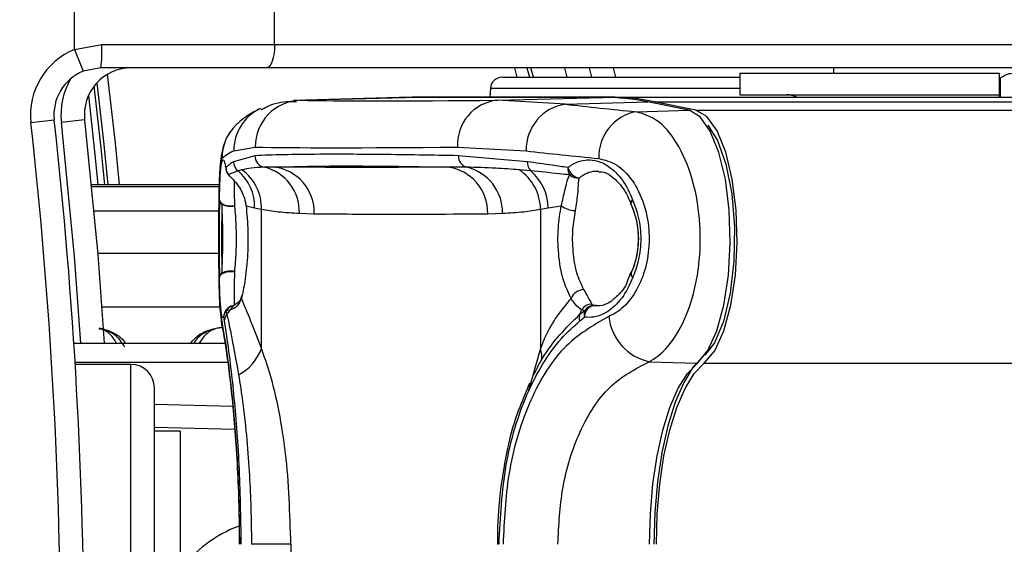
# Model space of a CAD drawing. Header units: millimetres. Extents: x 20 to 26059, y 28 to 17777.
# Tile 57 of 90: x 9243 to 9327, y 13274 to 13319. Entities that reach past the tile are written whole.
import ezdxf

# ---------------------------------------------------------------- set-up
doc = ezdxf.new("R2010")
doc.units = ezdxf.units.MM
doc.header["$LTSCALE"] = 2
doc.layers.add('COMPONENT_GEOMETRY', color=7, linetype='Continuous')
doc.styles.add('SLDTEXTSTYLE0', font='TXT', dxfattribs={"width": 0.75})
doc.dimstyles.new('SLDDIMSTYLE0', dxfattribs={"dimtxt": 150, "dimasz": 6.604, "dimexe": 0, "dimexo": 0.0625, "dimgap": 37.5, "dimtad": 0, "dimtih": 1, "dimtoh": 1, "dimdec": 0, "dimrnd": 1e-09, "dimzin": 12, "dimdsep": 46, "dimtxsty": 'SLDTEXTSTYLE0', "dimsah": 1, "dimcen": 0.09, "dimadec": 0, "dimazin": 3, "dimtfac": 1, "dimtdec": 0, "dimtofl": 0, "dimtmove": 0, "dimatfit": 3, "dimfxl": 1, "dimfrac": 2, "dimtolj": 1, "dimtzin": 12, "dimarcsym": 0})

# ---------------------------------------------------------------- blocks, each defined once
blk = doc.blocks.new('_D')
at = {"layer": 'COMPONENT_GEOMETRY', "color": 7}
for p, q in [((8742.94, 17777.249), (8697.237, 17777.249)), ((8697.237, 17777.249), (8697.237, 17539.124)), ((9453.981, 17777.249), (9499.684, 17777.249)), ((9499.684, 17777.249), (9499.684, 17539.124)), ((2197.171, 13286.242), (2197.171, 17567.557)), ((15999.75, 13309.49), (15999.75, 17567.557)), ((2197.171, 17561.207), (8628.201, 17561.207)), ((15999.75, 17561.207), (9568.72, 17561.207)), ((8697.237, 17539.124), (8742.94, 17539.124)), ((9499.684, 17539.124), (9453.981, 17539.124))]:
    blk.add_line(p, q, dxfattribs=at)
for points in [[(2197.171, 17561.207), (2203.775, 17560.191), (2203.775, 17562.223)], [(15999.75, 17561.207), (15993.146, 17562.223), (15993.146, 17560.191)]]:
    blk.add_solid(points, dxfattribs=at)
at = {"layer": 'COMPONENT_GEOMETRY', "color": 7, "char_height": 150, "attachment_point": 1, "style": 'SLDTEXTSTYLE0'}
for s, insert in [('22\'7.70"', (8742.94, 17732.484)), ('6901mm', (8689.294, 17508.057))]:
    blk.add_mtext(s, dxfattribs=dict(at, insert=insert))

msp = doc.modelspace()

# ---------------------------------------------------------------- linework, layer by layer
at = {"color": 7, "linetype": 'Continuous', "lineweight": 25}
for p, q in [((9248.027, 13316.494), (9248.027, 13326.932)), ((9265.128, 13316.932), (9265.128, 13326.932)), ((9248.027, 13316.494), (9250.372, 13316.932)), ((9250.372, 13316.932), (9265.128, 13316.932)), ((9265.128, 13316.932), (9349.944, 13316.932)), ((9248.027, 13316.494), (9248.777, 13314.64)), ((9250.278, 13314.932), (9248.777, 13314.64)), ((9264.444, 13314.932), (9250.278, 13314.932)), ((9349.26, 13314.932), (9264.444, 13314.932)), ((9287.223, 13314.132), (9287.011, 13314.932)), ((9290.121, 13314.132), (9289.912, 13314.932)), ((9291.98, 13314.932), (9292.187, 13314.132)), ((9294.046, 13314.932), (9294.251, 13314.132)), ((9304.843, 13314.482), (9304.843, 13312.632)), ((9304.843, 13314.482), (9327.006, 13314.482)), ((9312.843, 13314.932), (9312.843, 13314.482)), ((9312.843, 13314.932), (9312.843, 13314.482)), ((9327.006, 13314.482), (9327.006, 13312.632)), ((9284.555, 13314.132), (9304.843, 13314.132)), ((9327.085, 13314.084), (9327.006, 13313.963)), ((9327.085, 13314.084), (9327.085, 13312.432)), ((9283.556, 13313.184), (9283.517, 13312.432)), ((9304.843, 13312.632), (9327.006, 13312.632)), ((9275.766, 13312.409), (9266.767, 13312.157)), ((9267.297, 13312.165), (9276.297, 13312.416)), ((9293.149, 13312.416), (9276.297, 13312.416)), ((9276.312, 13312.416), (9276.297, 13312.416)), ((9293.164, 13312.416), (9276.312, 13312.416)), ((9293.727, 13312.432), (9276.875, 13312.432)), ((9284.149, 13312.165), (9293.149, 13312.416)), ((9289.962, 13311.83), (9284.149, 13312.165)), ((9289.962, 13311.83), (9297.001, 13312.026)), ((9293.164, 13312.416), (9293.149, 13312.416)), ((9293.727, 13312.432), (10528.063, 13312.432)), ((9300.519, 13311.313), (9297.001, 13312.026)), ((9300.639, 13311.303), (9297.12, 13312.016)), ((9301.097, 13311.33), (9297.579, 13312.042)), ((9297.579, 13312.042), (10550.016, 13312.042)), ((9263.932, 13311.472), (9263.852, 13311.434)), ((9296.017, 13311.188), (9300.519, 13311.313)), ((9244.315, 13310.268), (9246.303, 13310.489)), ((9248.903, 13310.489), (9246.915, 13310.268)), ((9261.643, 13307.842), (9263.473, 13308.166)), ((9280.752, 13308.166), (9286.614, 13307.842)), ((9263.442, 13307.436), (9261.621, 13306.925)), ((9286.708, 13306.925), (9280.83, 13307.436)), ((9262.34, 13306.227), (9262.012, 13306.139)), ((9286.996, 13306.139), (9286.022, 13306.227)), ((9260.41, 13304.948), (9249.483, 13304.948)), ((9262.69, 13303.167), (9263.417, 13302.993)), ((9263.417, 13302.993), (9263.994, 13302.863)), ((9263.994, 13290.993), (9263.994, 13302.863)), ((9267.239, 13302.53), (9268.51, 13302.488)), ((9283.321, 13302.488), (9284.592, 13302.53)), ((9287.837, 13302.863), (9288.489, 13302.993)), ((9287.837, 13302.863), (9287.837, 13290.993)), ((9288.489, 13302.993), (9289.609, 13303.167)), ((9295.561, 13303.308), (9295.573, 13303.255)), ((9295.514, 13297.44), (9295.243, 13296.695)), ((9295.564, 13297.412), (9295.576, 13297.465)), ((9261.34, 13294.273), (9260.996, 13294.214)), ((9260.996, 13294.214), (9261.059, 13293.901)), ((9291.196, 13293.902), (9291.604, 13294.214)), ((9291.604, 13294.214), (9291.344, 13294.273)), ((9292.227, 13294.78), (9292.398, 13294.652)), ((9292.398, 13294.652), (9292.798, 13294.657)), ((9260.771, 13293.657), (9260.823, 13293.342)), ((9291.179, 13293.342), (9291.583, 13293.657)), ((9247.983, 13291.432), (9260.982, 13291.432)), ((9248.084, 13289.832), (9261.223, 13289.832)), ((9252.86, 13289.632), (9248.096, 13289.632)), ((9297.102, 13289.859), (9301.238, 13289.748)), ((9254.86, 13241.232), (9254.86, 13287.632)), ((9286.896, 13288.022), (9286.352, 13286.681)), ((9254.86, 13286.233), (9261.548, 13286.058)), ((9257.06, 13283.932), (9254.86, 13283.932)), ((9257.06, 13283.932), (9257.06, 13244.932)), ((9266.517, 13274.28), (9263.142, 13274.28)), ((9266.517, 13274.28), (9266.517, 13254.585))]:
    msp.add_line(p, q, dxfattribs=at)
at = {"color": 8, "linetype": 'Continuous', "lineweight": 25}
for p, q in [((9285.85, 13314.132), (9285.636, 13314.932)), ((9286.672, 13314.932), (9286.884, 13314.132)), ((9304.843, 13313.184), (9283.556, 13313.184)), ((9267.297, 13312.165), (9267.009, 13312.114)), ((9301.097, 13311.33), (10824.458, 13311.33)), ((9260.41, 13304.947), (9249.483, 13304.947)), ((9249.497, 13304.803), (9260.407, 13304.803)), ((9260.375, 13302.694), (9249.697, 13302.694)), ((9260.368, 13299.083), (9250.015, 13299.083)), ((9260.458, 13294.508), (9250.372, 13294.508)), ((9287.837, 13290.993), (9286.79, 13287.294)), ((9252.86, 13239.232), (9252.86, 13289.632)), ((9301.817, 13289.732), (10823.706, 13289.732)), ((9261.718, 13284.076), (9254.86, 13284.256))]:
    msp.add_line(p, q, dxfattribs=at)
at = {"color": 7, "linetype": 'Continuous', "lineweight": 25, "flags": 128}
for points in [[(9265.128, 13316.932), (9265.115, 13316.542), (9265.076, 13316.167), (9265.012, 13315.821), (9264.927, 13315.518), (9264.824, 13315.269), (9264.705, 13315.084), (9264.577, 13314.971), (9264.444, 13314.932)], [(9249.949, 13313.655), (9250.531, 13308.391), (9250.876, 13304.948)], [(9276.297, 13312.416), (9275.815, 13312.41), (9275.766, 13312.409)], [(9276.055, 13312.414), (9276.393, 13312.426), (9276.875, 13312.432)], [(9297.12, 13312.016), (9297.113, 13312.017), (9297.001, 13312.026)], [(9301.238, 13289.748), (9302.131, 13290.812), (9302.902, 13292.494), (9303.502, 13294.687), (9303.891, 13297.248), (9304.044, 13300.011), (9303.951, 13302.795), (9303.618, 13305.422), (9303.068, 13307.72), (9302.334, 13309.54), (9301.466, 13310.764), (9300.519, 13311.313)], [(9300.639, 13311.303), (9300.631, 13311.305), (9300.519, 13311.313)], [(9301.817, 13289.732), (9302.711, 13290.798), (9303.484, 13292.483), (9304.084, 13294.679), (9304.474, 13297.244), (9304.627, 13300.01), (9304.534, 13302.799), (9304.201, 13305.429), (9303.65, 13307.731), (9302.915, 13309.554), (9302.046, 13310.78), (9301.097, 13311.33)], [(9248.903, 13310.489), (9250.021, 13299.006), (9250.583, 13291.432)], [(9302.115, 13310.052), (9302.949, 13308.736), (9303.668, 13306.708), (9304.165, 13304.181), (9304.4, 13301.354), (9304.356, 13298.449), (9304.035, 13295.694), (9303.463, 13293.304), (9302.685, 13291.467), (9301.865, 13290.412)], [(9260.964, 13306.427), (9260.974, 13306.266), (9260.978, 13306.24)], [(9261.192, 13305.798), (9261.243, 13305.733), (9261.286, 13305.689)], [(9260.419, 13303.66), (9260.451, 13303.544), (9260.533, 13303.435), (9260.661, 13303.337), (9260.827, 13303.256), (9261.025, 13303.196), (9261.243, 13303.16), (9261.47, 13303.149), (9261.694, 13303.165)], [(9260.419, 13297.053), (9260.451, 13297.168), (9260.533, 13297.278), (9260.661, 13297.375), (9260.827, 13297.456), (9261.025, 13297.517), (9261.243, 13297.553), (9261.47, 13297.563), (9261.694, 13297.547)], [(9260.641, 13292.873), (9260.614, 13293.012), (9260.555, 13293.721)], [(9301.762, 13290.327), (9300.88, 13289.412), (9300.061, 13288.092), (9299.327, 13286.404), (9298.698, 13284.392), (9298.19, 13282.11), (9297.818, 13279.619), (9297.59, 13276.985), (9297.514, 13274.28)], [(9297.143, 13274.28), (9297.217, 13276.888), (9297.436, 13279.426), (9297.795, 13281.827), (9298.284, 13284.027), (9298.891, 13285.966), (9299.598, 13287.593), (9300.387, 13288.865), (9301.238, 13289.748)], [(9297.726, 13274.28), (9297.8, 13276.885), (9298.019, 13279.421), (9298.378, 13281.819), (9298.867, 13284.017), (9299.472, 13285.954), (9300.179, 13287.58), (9300.967, 13288.851), (9301.817, 13289.732)]]:
    msp.add_lwpolyline(points, dxfattribs=at)
at = {"color": 8, "linetype": 'Continuous', "lineweight": 25, "flags": 128}
for points in [[(9251.88, 13304.948), (9251.525, 13308.495), (9250.868, 13314.39)], [(9250.627, 13304.948), (9250.315, 13308.071), (9249.729, 13313.398)], [(9249.235, 13312.582), (9249.781, 13307.549), (9250.039, 13304.948)], [(9248.579, 13291.432), (9248.028, 13298.84), (9246.915, 13310.268)], [(9295.548, 13303.317), (9295.54, 13303.345), (9295.547, 13303.443), (9295.602, 13303.553), (9295.703, 13303.668)], [(9295.706, 13297.053), (9295.605, 13297.168), (9295.55, 13297.278), (9295.543, 13297.376), (9295.55, 13297.401)]]:
    msp.add_lwpolyline(points, dxfattribs=at)
at = {"color": 7, "linetype": 'Continuous', "lineweight": 25}
for centre, radius, start, end in [((9239.643, 13316.433), 10.741, 351.96611, 2.66233), ((9250.278, 13310.932), 6, 112.04166, 186.35649), ((9250.278, 13310.932), 4, 112.04166, 186.35649), ((9252.878, 13310.932), 4, 90, 186.35649), ((9284.555, 13313.132), 1, 90, 177), ((9308.843, 13310.632), 2, 64.15807, 90), ((9267.441, 13308.2), 3.968, 92.07225, 180.48076), ((9284.525, 13308.403), 3.781, 95.70759, 183.59147), ((9290.513, 13307.968), 3.901, 98.11223, 181.86364), ((9293.135, 13293.051), 19.365, 78.48587, 89.95936), ((9293.713, 13293.065), 19.367, 78.48587, 89.95936), ((9296.686, 13307.379), 3.868, 99.95311, 182.65887), ((8832.86, 13264.432), 414, 353.64351, 6.35649), ((8832.86, 13264.432), 416, 353.64351, 6.35649), ((9262.631, 13306.936), 1.01, 180.62757, 232.17647), ((9264.439, 13307.431), 0.997, 179.72319, 258.19539), ((9281.798, 13307.386), 0.969, 177.06901, 253.95639), ((9287.734, 13306.855), 1.029, 176.11442, 224.12577), ((9261.968, 13306.435), 1.004, 180.45025, 219.3958), ((9261.961, 13306.427), 1, 190.78411, 227.56921), ((9259.437, 13303.102), 3.982, 358.43772, 49.70509), ((9260.048, 13303.011), 3.949, 357.85307, 54.52172), ((9263.334, 13302.653), 3.908, 358.20452, 76.664), ((9264.608, 13302.598), 3.904, 358.37522, 82.94009), ((9279.408, 13302.587), 3.915, 358.53855, 82.93182), ((9280.615, 13302.585), 3.977, 359.21614, 76.69643), ((9283.672, 13302.787), 4.166, 1.03996, 55.66065), ((9284.266, 13302.916), 4.223, 1.04703, 49.73965), ((9291.276, 13306.362), 1.101, 176.58283, 210.77355), ((9291.375, 13306.739), 1.238, 194.57984, 258.02966), ((9291.058, 13306.636), 1.11, 229.0023, 273.11663), ((9260.916, 13303.708), 0.499, 185.52287, 234.73427), ((9296.066, 13303.318), 0.505, 136.00643, 181.04884), ((9261.342, 13304.665), 1.54, 242.34741, 283.19479), ((9290.826, 13304.731), 1.982, 232.11821, 269.01361), ((9296.484, 13303.668), 1, 200.40047, 204.39904), ((9261.343, 13296.047), 1.541, 76.82771, 117.66302), ((9260.915, 13297.005), 0.498, 125.23485, 174.46552), ((9296.487, 13297.053), 1, 155.65731, 159.66241), ((9296.068, 13297.404), 0.504, 179.0099, 224.08367), ((9291.666, 13294.67), 1.36, 96.28978, 154.05522), ((9261.664, 13293.621), 0.894, 138.41419, 177.67538), ((9261.769, 13293.657), 1, 102.86516, 139.22326), ((9257.982, 13296.513), 4.036, 319.6816, 326.29988), ((9288.504, 13295.186), 2.983, 334.50159, 342.1898), ((9292.235, 13293.743), 1.037, 90.40454, 149.24288), ((9292.426, 13293.904), 0.878, 159.31907, 196.32568), ((9292.569, 13293.681), 0.986, 99.96556, 181.38937), ((9292.425, 13293.665), 0.987, 91.54737, 146.23019), ((9261.702, 13293.3), 0.88, 136.89487, 177.28346), ((9291.984, 13293.598), 0.844, 158.91804, 197.66194), ((9298.07, 13294.179), 4.427, 185.94253, 257.37217), ((9260.08, 13292.388), 4.156, 298.31201, 340.39465), ((9252.86, 13287.632), 2, 0, 90), ((9265.824, 13265.703), 10.799, 110.24559, 144.24759)]:
    msp.add_arc(centre, radius, start, end, dxfattribs=at)
at = {"color": 8, "linetype": 'Continuous', "lineweight": 25}
for centre, radius, start, end in [((9252.878, 13310.932), 6, 149.05845, 186.35649), ((9265.6, 13307.884), 3.957, 116.21458, 180.61497), ((9264.612, 13307.215), 3.978, 134.18583, 180.23143), ((9261.761, 13293.664), 0.99, 138.76611, 180.38799), ((9261.747, 13293.797), 0.859, 103.5098, 150.92851), ((9262.078, 13293.997), 0.788, 116.08823, 159.49081), ((9285.612, 13290.295), 2.331, 351.02435, 17.41948)]:
    msp.add_arc(centre, radius, start, end, dxfattribs=at)
at = {"color": 7, "linetype": 'Continuous', "lineweight": 25}
for centre, major_axis, ratio, start_param, end_param in [((9422.043, 13316.247), (157.8, 3.879), 0.009032, 3.338432, 3.649092), ((9422.14, 13318.335), (157.8, 0.08), 0.07469, 3.719426, 3.786297), ((9422.142, 13314.346), (161.799, 7.72), 0.055046, 3.012055, 3.078925), ((9422.142, 13312.249), (161.8, 3.879), 0.008809, 3.338443, 3.649103), ((9422.142, 13314.346), (161.8, 0.08), 0.072843, 3.719428, 3.786298)]:
    msp.add_ellipse(centre, major_axis=major_axis, ratio=ratio, start_param=start_param, end_param=end_param, dxfattribs=at)
for points, knots in [([(9327.085, 13314.084), (9327.378, 13314.25), (9327.756, 13314.463), (9328.154, 13314.479), (9328.244, 13314.482)], [0, 0, 0, 0, 0.774818, 1, 1, 1, 1]), ([(9326.992, 13312.632), (9326.991, 13312.623), (9326.99, 13312.613), (9326.989, 13312.462), (9326.989, 13312.432)], [0, 0, 0, 0, 0.803632, 1, 1, 1, 1]), ([(9266.994, 13312.036), (9266.775, 13312.04), (9265.961, 13312.058), (9264.913, 13311.86), (9264.148, 13311.42), (9263.973, 13311.319)], [0, 0, 0, 0, 0.220533, 0.821283, 1, 1, 1, 1]), ([(9263.845, 13311.431), (9263.678, 13311.345), (9263.112, 13311.054), (9262.451, 13310.64), (9261.924, 13310.147), (9261.812, 13310.042)], [0, 0, 0, 0, 0.248305, 0.840259, 1, 1, 1, 1]), ([(9297.102, 13289.859), (9297.357, 13290.007), (9298.214, 13290.506), (9299.529, 13292.071), (9300.753, 13294.793), (9301.453, 13298.07), (9301.551, 13301.652), (9300.977, 13305.235), (9299.743, 13308.319), (9298.008, 13310.553), (9296.68, 13310.977), (9296.017, 13311.188)], [0, 0, 0, 0, 0.049826, 0.167561, 0.280578, 0.391781, 0.505299, 0.624319, 0.748663, 0.874604, 1, 1, 1, 1]), ([(9261.549, 13309.711), (9261.451, 13309.601), (9261.163, 13309.28), (9260.885, 13308.682), (9260.678, 13308.051), (9260.559, 13307.43), (9260.474, 13306.651), (9260.414, 13305.456), (9260.38, 13303.702), (9260.367, 13302.098), (9260.367, 13301.097), (9260.367, 13300.822)], [0, 0, 0, 0, 0.038459, 0.113021, 0.179274, 0.250631, 0.371256, 0.567184, 0.744414, 0.929915, 1, 1, 1, 1]), ([(9260.366, 13300.822), (9260.368, 13301.528), (9260.372, 13302.968), (9260.4, 13304.859), (9260.459, 13306.326), (9260.543, 13307.042), (9260.612, 13307.162), (9260.633, 13307.199)], [0, 0, 0, 0, 0.2081286, 0.4243303, 0.6511422, 0.8914155, 1, 1, 1, 1]), ([(9260.419, 13303.66), (9260.421, 13303.759), (9260.436, 13304.539), (9260.48, 13305.798), (9260.573, 13306.766), (9260.7, 13307.161), (9260.831, 13307.038), (9260.929, 13306.588), (9260.964, 13306.427)], [0, 0, 0, 0, 0.033536, 0.263615, 0.49388, 0.646507, 0.874374, 1, 1, 1, 1]), ([(9261.621, 13306.925), (9261.469, 13306.823), (9261.223, 13306.659), (9261.036, 13306.491), (9260.964, 13306.427)], [0, 0, 0, 0, 0.6183671, 1, 1, 1, 1]), ([(9280.83, 13307.436), (9278.574, 13307.475), (9274.063, 13307.553), (9269.286, 13307.565), (9265.733, 13307.527), (9264.207, 13307.466), (9263.442, 13307.436)], [0, 0, 0, 0, 0.287942, 0.575885, 0.787474, 1, 1, 1, 1]), ([(9290.177, 13306.427), (9289.726, 13306.491), (9288.543, 13306.659), (9287.409, 13306.823), (9286.708, 13306.925)], [0, 0, 0, 0, 0.381291, 1, 1, 1, 1]), ([(9290.177, 13306.427), (9290.317, 13306.529), (9290.89, 13306.94), (9291.842, 13307.169), (9293.106, 13306.916), (9294.282, 13306.122), (9295.197, 13304.884), (9295.579, 13303.965), (9295.703, 13303.668)], [0, 0, 0, 0, 0.075381, 0.307278, 0.457792, 0.683201, 0.897773, 1, 1, 1, 1]), ([(9292.822, 13307.199), (9293.337, 13307.069), (9294.364, 13306.808), (9295.724, 13305.412), (9296.704, 13303.465), (9297.164, 13301.183), (9297.085, 13298.898), (9296.526, 13296.817), (9295.557, 13295.1), (9294.53, 13294.124), (9293.865, 13293.814), (9293.666, 13293.721)], [0, 0, 0, 0, 0.128283, 0.255896, 0.379754, 0.496488, 0.607307, 0.716724, 0.829647, 0.949094, 1, 1, 1, 1]), ([(9260.903, 13306.564), (9260.903, 13306.565), (9260.9, 13306.57), (9260.945, 13306.437), (9260.981, 13306.205), (9260.994, 13306.121)], [0, 0, 0, 0, 0.170173, 0.702013, 1, 1, 1, 1]), ([(9262.012, 13306.139), (9261.757, 13306.052), (9261.448, 13305.948), (9261.231, 13305.821), (9261.192, 13305.798)], [0, 0, 0, 0, 0.823891, 1, 1, 1, 1]), ([(9264.235, 13306.455), (9263.852, 13306.436), (9263.17, 13306.401), (9262.593, 13306.28), (9262.34, 13306.227)], [0, 0, 0, 0, 0.562494, 1, 1, 1, 1]), ([(9265.087, 13306.472), (9264.927, 13306.469), (9264.635, 13306.462), (9264.359, 13306.457), (9264.235, 13306.455)], [0, 0, 0, 0, 0.550084, 1, 1, 1, 1]), ([(9265.087, 13306.472), (9266.552, 13306.51), (9269.215, 13306.577), (9274.481, 13306.557), (9278.268, 13306.498), (9279.89, 13306.472)], [0, 0, 0, 0, 0.4111969, 0.7478104, 1, 1, 1, 1]), ([(9279.89, 13306.472), (9279.531, 13306.469), (9277.509, 13306.45), (9273.824, 13306.432), (9269.249, 13306.438), (9266.337, 13306.462), (9265.087, 13306.472)], [0, 0, 0, 0, 0.072703, 0.409757, 0.746813, 1, 1, 1, 1]), ([(9281.53, 13306.455), (9281.226, 13306.457), (9280.672, 13306.462), (9280.132, 13306.469), (9279.89, 13306.472)], [0, 0, 0, 0, 0.550084, 1, 1, 1, 1]), ([(9286.022, 13306.227), (9285.346, 13306.28), (9283.8, 13306.401), (9282.348, 13306.436), (9281.53, 13306.455)], [0, 0, 0, 0, 0.437506, 1, 1, 1, 1]), ([(9290.33, 13305.798), (9290.027, 13305.831), (9288.871, 13305.957), (9287.792, 13306.062), (9286.996, 13306.139)], [0, 0, 0, 0, 0.261932, 1, 1, 1, 1]), ([(9292.833, 13306.039), (9292.899, 13306.048), (9293.231, 13306.093), (9293.891, 13305.753), (9294.784, 13304.87), (9295.346, 13303.952), (9295.532, 13303.347), (9295.542, 13303.316)], [0, 0, 0, 0, 0.077147, 0.384819, 0.675063, 0.983176, 1, 1, 1, 1]), ([(9261.192, 13305.798), (9261.515, 13305.478), (9262.093, 13304.904), (9262.574, 13303.845), (9262.673, 13303.263), (9262.69, 13303.167)], [0, 0, 0, 0, 0.512573, 0.919491, 1, 1, 1, 1]), ([(9289.609, 13303.167), (9289.719, 13303.628), (9289.941, 13304.559), (9290.115, 13305.357), (9290.278, 13305.692), (9290.33, 13305.798)], [0, 0, 0, 0, 0.402486, 0.811277, 1, 1, 1, 1]), ([(9291.118, 13305.528), (9291.097, 13305.415), (9291.029, 13305.052), (9291.02, 13304.19), (9290.869, 13303.233), (9290.792, 13302.749)], [0, 0, 0, 0, 0.181902, 0.586109, 1, 1, 1, 1]), ([(9260.419, 13303.66), (9260.412, 13303.264), (9260.394, 13302.334), (9260.386, 13300.614), (9260.391, 13298.766), (9260.406, 13297.62), (9260.418, 13297.097), (9260.419, 13297.053)], [0, 0, 0, 0, 0.199795, 0.468728, 0.722945, 0.976363, 1, 1, 1, 1]), ([(9295.706, 13297.053), (9295.726, 13297.096), (9295.971, 13297.616), (9296.332, 13298.756), (9296.485, 13300.597), (9296.255, 13302.326), (9295.869, 13303.263), (9295.703, 13303.668)], [0, 0, 0, 0, 0.0230223, 0.2751098, 0.5280027, 0.796138, 1, 1, 1, 1]), ([(9260.628, 13303.3), (9260.619, 13302.855), (9260.601, 13301.931), (9260.596, 13300.29), (9260.602, 13298.694), (9260.619, 13297.829), (9260.628, 13297.412)], [0, 0, 0, 0, 0.248204, 0.515153, 0.766575, 1, 1, 1, 1]), ([(9260.628, 13297.412), (9260.653, 13297.988), (9260.703, 13299.134), (9260.708, 13301.072), (9260.671, 13302.461), (9260.636, 13303.141), (9260.628, 13303.3)], [0, 0, 0, 0, 0.3097535, 0.6162901, 0.9102581, 1, 1, 1, 1]), ([(9261.694, 13303.165), (9261.71, 13303.013), (9261.777, 13302.365), (9261.849, 13301.04), (9261.84, 13299.188), (9261.743, 13298.096), (9261.694, 13297.547)], [0, 0, 0, 0, 0.0899325, 0.3838665, 0.6900801, 1, 1, 1, 1]), ([(9262.69, 13303.167), (9262.753, 13302.454), (9262.878, 13301.031), (9262.826, 13298.734), (9262.609, 13296.708), (9262.4, 13295.722), (9262.303, 13295.265)], [0, 0, 0, 0, 0.258525, 0.516611, 0.775905, 1, 1, 1, 1]), ([(9263.994, 13302.863), (9264.472, 13302.789), (9265.552, 13302.62), (9266.635, 13302.562), (9267.239, 13302.53)], [0, 0, 0, 0, 0.441401, 1, 1, 1, 1]), ([(9284.592, 13302.53), (9285.196, 13302.562), (9286.279, 13302.62), (9287.36, 13302.789), (9287.837, 13302.863)], [0, 0, 0, 0, 0.558599, 1, 1, 1, 1]), ([(9290.442, 13295.265), (9290.187, 13295.804), (9289.679, 13296.877), (9289.336, 13299.039), (9289.29, 13301.234), (9289.507, 13302.553), (9289.609, 13303.167)], [0, 0, 0, 0, 0.2599018, 0.5178666, 0.775557, 1, 1, 1, 1]), ([(9290.792, 13302.749), (9290.705, 13302.226), (9290.517, 13301.101), (9290.557, 13299.238), (9290.85, 13297.399), (9291.294, 13296.481), (9291.517, 13296.022)], [0, 0, 0, 0, 0.224822, 0.483445, 0.741569, 1, 1, 1, 1]), ([(9295.564, 13297.412), (9295.595, 13297.48), (9295.848, 13298.028), (9296.174, 13299.183), (9296.238, 13300.883), (9295.99, 13302.29), (9295.683, 13303.019), (9295.561, 13303.308)], [0, 0, 0, 0, 0.040118, 0.323375, 0.584277, 0.834681, 1, 1, 1, 1]), ([(9295.561, 13303.308), (9295.772, 13302.731), (9296.19, 13301.585), (9296.227, 13299.644), (9295.922, 13298.254), (9295.632, 13297.572), (9295.564, 13297.412)], [0, 0, 0, 0, 0.3101487, 0.6161475, 0.9098568, 1, 1, 1, 1]), ([(9268.51, 13302.488), (9269.76, 13302.477), (9272.674, 13302.453), (9277.252, 13302.448), (9280.939, 13302.465), (9282.962, 13302.484), (9283.321, 13302.488)], [0, 0, 0, 0, 0.253188, 0.590242, 0.927296, 1, 1, 1, 1]), ([(9260.367, 13300.822), (9260.366, 13300.404), (9260.364, 13299.302), (9260.373, 13297.544), (9260.404, 13295.736), (9260.447, 13294.224), (9260.57, 13293.366), (9260.635, 13292.908)], [0, 0, 0, 0, 0.123662, 0.326285, 0.532482, 0.750661, 1, 1, 1, 1]), ([(9260.771, 13293.657), (9260.76, 13293.647), (9260.69, 13293.585), (9260.599, 13293.814), (9260.504, 13294.64), (9260.449, 13295.687), (9260.427, 13296.681), (9260.419, 13297.053)], [0, 0, 0, 0, 0.059371, 0.368067, 0.547994, 0.831013, 1, 1, 1, 1]), ([(9295.706, 13297.053), (9295.682, 13296.989), (9295.397, 13296.244), (9294.666, 13294.992), (9293.487, 13293.999), (9292.43, 13293.614), (9291.848, 13293.644), (9291.583, 13293.657)], [0, 0, 0, 0, 0.028104, 0.329399, 0.630932, 0.832233, 1, 1, 1, 1]), ([(9295.243, 13296.695), (9295.243, 13296.695), (9295.051, 13296.169), (9294.433, 13295.452), (9293.534, 13294.742), (9292.895, 13294.575), (9292.546, 13294.663), (9292.467, 13294.683)], [0, 0, 0, 0, 0.000157, 0.294981, 0.5959, 0.90841, 1, 1, 1, 1]), ([(9291.517, 13296.022), (9291.618, 13295.843), (9291.942, 13295.269), (9292.111, 13294.979), (9292.227, 13294.78)], [0, 0, 0, 0, 0.311755, 1, 1, 1, 1]), ([(9262.303, 13295.265), (9262.184, 13295.017), (9261.948, 13294.524), (9261.542, 13294.357), (9261.34, 13294.273)], [0, 0, 0, 0, 0.50292, 1, 1, 1, 1]), ([(9262.301, 13295.498), (9262.293, 13295.452), (9262.237, 13295.138), (9261.974, 13294.841), (9261.783, 13294.751), (9261.726, 13294.725)], [0, 0, 0, 0, 0.106247, 0.73616, 1, 1, 1, 1]), ([(9263.994, 13290.993), (9263.689, 13291.797), (9263.071, 13293.426), (9262.54, 13294.669), (9262.311, 13295.246), (9262.303, 13295.265)], [0, 0, 0, 0, 0.4846561, 0.9830856, 1, 1, 1, 1]), ([(9290.442, 13295.265), (9289.64, 13294.29), (9288.626, 13293.059), (9287.973, 13291.348), (9287.837, 13290.993)], [0, 0, 0, 0, 0.7923695, 1, 1, 1, 1]), ([(9291.344, 13294.273), (9291.165, 13294.406), (9290.911, 13294.596), (9290.55, 13295.111), (9290.442, 13295.265)], [0, 0, 0, 0, 0.700505, 1, 1, 1, 1]), ([(9261.018, 13294.314), (9261.024, 13294.322), (9261.06, 13294.372), (9261.166, 13294.481), (9261.291, 13294.52), (9261.314, 13294.527)], [0, 0, 0, 0, 0.121509, 0.836774, 1, 1, 1, 1]), ([(9261.767, 13294.726), (9261.711, 13294.697), (9261.614, 13294.648), (9261.59, 13294.645), (9261.58, 13294.644)], [0, 0, 0, 0, 0.582102, 1, 1, 1, 1]), ([(9262.151, 13274.28), (9262.116, 13276.504), (9262.047, 13280.965), (9261.563, 13286.856), (9260.976, 13291.501), (9260.697, 13292.975), (9260.555, 13293.721)], [0, 0, 0, 0, 0.246039, 0.493344, 0.74369, 1, 1, 1, 1]), ([(9260.823, 13293.342), (9260.898, 13292.86), (9261.144, 13291.278), (9261.634, 13287.345), (9262.141, 13281.189), (9262.213, 13276.581), (9262.249, 13274.28)], [0, 0, 0, 0, 0.129083, 0.424338, 0.712561, 1, 1, 1, 1]), ([(9261.059, 13293.901), (9261.124, 13293.589), (9261.393, 13292.282), (9261.766, 13290.265), (9262.05, 13288.729)], [0, 0, 0, 0, 0.238761, 1, 1, 1, 1]), ([(9284.294, 13274.28), (9284.413, 13276.58), (9284.651, 13281.189), (9286.556, 13287.346), (9288.906, 13291.278), (9290.649, 13292.861), (9291.179, 13293.342)], [0, 0, 0, 0, 0.2874244, 0.5757206, 0.870977, 1, 1, 1, 1]), ([(9293.666, 13293.721), (9292.315, 13292.949), (9289.621, 13291.41), (9286.714, 13286.522), (9284.94, 13280.585), (9284.733, 13276.292), (9284.636, 13274.28)], [0, 0, 0, 0, 0.2632036, 0.5247273, 0.7771853, 1, 1, 1, 1]), ([(9287.247, 13288.729), (9287.485, 13289.203), (9288.554, 13291.334), (9290.041, 13292.778), (9291.196, 13293.902)], [0, 0, 0, 0, 0.2224584, 1, 1, 1, 1]), ([(9252.341, 13291.087), (9252.139, 13291.413), (9251.799, 13291.96), (9251.008, 13292.456), (9250.461, 13292.671), (9250.196, 13292.695), (9250.149, 13292.699)], [0, 0, 0, 0, 0.4569207, 0.7678674, 0.9591521, 1, 1, 1, 1]), ([(9259.965, 13292.664), (9259.899, 13292.646), (9259.577, 13292.56), (9258.886, 13292.216), (9258.401, 13291.777), (9258.211, 13291.443), (9258.205, 13291.432)], [0, 0, 0, 0, 0.081369, 0.39528, 0.980228, 1, 1, 1, 1]), ([(9260.639, 13292.873), (9260.652, 13292.815), (9260.698, 13292.596), (9260.851, 13291.728), (9261.082, 13290.195), (9261.357, 13288.032), (9261.626, 13285.411), (9261.859, 13282.421), (9262.023, 13279.179), (9262.106, 13276.417), (9262.097, 13274.778), (9262.094, 13274.28)], [0, 0, 0, 0, 0.040867, 0.15327, 0.282303, 0.415816, 0.549061, 0.680956, 0.812512, 0.943048, 1, 1, 1, 1]), ([(9266.517, 13274.28), (9266.432, 13276.918), (9266.306, 13280.861), (9265.53, 13285.661), (9264.827, 13288.695), (9264.243, 13290.307), (9263.994, 13290.993)], [0, 0, 0, 0, 0.419372, 0.626845, 0.841167, 1, 1, 1, 1]), ([(9289.318, 13274.28), (9289.4, 13275.894), (9289.575, 13279.332), (9291.088, 13284.094), (9293.592, 13288.019), (9295.929, 13289.244), (9297.102, 13289.859)], [0, 0, 0, 0, 0.223488, 0.476086, 0.737075, 1, 1, 1, 1]), ([(9262.05, 13288.729), (9262.151, 13288.096), (9262.519, 13285.789), (9262.967, 13281.232), (9263.136, 13276.803), (9263.142, 13274.58), (9263.142, 13274.28)], [0, 0, 0, 0, 0.159037, 0.579884, 0.943274, 1, 1, 1, 1]), ([(9286.352, 13286.681), (9286.176, 13286.267), (9285.575, 13284.855), (9284.891, 13282.093), (9284.318, 13278.531), (9284.147, 13275.87), (9284.149, 13274.448), (9284.15, 13274.25)], [0, 0, 0, 0, 0.117044, 0.399431, 0.67868, 0.955415, 1, 1, 1, 1])]:
    msp.add_open_spline(points, degree=3, knots=knots, dxfattribs=at)
at = {"color": 8, "linetype": 'Continuous', "lineweight": 25}
for points, knots in [([(9292.849, 13306.069), (9292.829, 13306.073), (9292.372, 13306.165), (9291.767, 13305.956), (9291.246, 13305.612), (9291.118, 13305.528)], [0, 0, 0, 0, 0.033878, 0.763243, 1, 1, 1, 1]), ([(9261.67, 13305.238), (9261.67, 13305.131), (9261.669, 13304.745), (9261.684, 13303.912), (9261.693, 13303.249), (9261.694, 13303.165)], [0, 0, 0, 0, 0.250065, 0.904791, 1, 1, 1, 1]), ([(9260.555, 13293.721), (9260.518, 13293.996), (9260.443, 13294.544), (9260.39, 13296.284), (9260.369, 13298.422), (9260.362, 13300.054), (9260.366, 13300.804), (9260.366, 13300.822)], [0, 0, 0, 0, 0.258745, 0.515821, 0.762209, 0.994219, 1, 1, 1, 1]), ([(9261.694, 13297.547), (9261.69, 13297.231), (9261.678, 13296.382), (9261.666, 13295.5), (9261.666, 13294.783), (9261.687, 13294.7), (9261.699, 13294.648)], [0, 0, 0, 0, 0.182119, 0.488013, 0.682869, 1, 1, 1, 1]), ([(9251.637, 13291.432), (9251.476, 13291.693), (9251.209, 13292.126), (9250.642, 13292.545), (9250.269, 13292.657), (9250.149, 13292.693)], [0, 0, 0, 0, 0.507087, 0.841264, 1, 1, 1, 1]), ([(9250.15, 13292.677), (9250.251, 13292.669), (9250.616, 13292.641), (9251.296, 13292.384), (9251.999, 13291.987), (9252.272, 13291.586), (9252.377, 13291.432)], [0, 0, 0, 0, 0.097436, 0.355754, 0.751941, 1, 1, 1, 1]), ([(9257.932, 13291.432), (9258.174, 13291.705), (9258.579, 13292.164), (9259.322, 13292.5), (9259.704, 13292.601), (9259.785, 13292.622)], [0, 0, 0, 0, 0.536909, 0.901806, 1, 1, 1, 1]), ([(9260.629, 13292.768), (9260.492, 13292.755), (9260.178, 13292.726), (9259.693, 13292.521), (9259.114, 13292.111), (9258.852, 13291.694), (9258.688, 13291.432)], [0, 0, 0, 0, 0.138377, 0.319056, 0.573124, 1, 1, 1, 1])]:
    msp.add_open_spline(points, degree=3, knots=knots, dxfattribs=at)

# ---------------------------------------------------------------- dimensions: what is measured, and where the dimension line sits
at = {"layer": 'COMPONENT_GEOMETRY', "color": 7}
dim = msp.add_linear_dim(base=(2197.171, 17561.207), p1=(15999.75, 13306.95), p2=(2197.171, 13283.702), dimstyle='SLDDIMSTYLE0', dxfattribs=at)
dim.commit()
dim.dimension.update_dxf_attribs({"geometry": '_D', "text_midpoint": (9098.46, 17561.207), "dimtype": 160})

doc.saveas('drawing.dxf')
